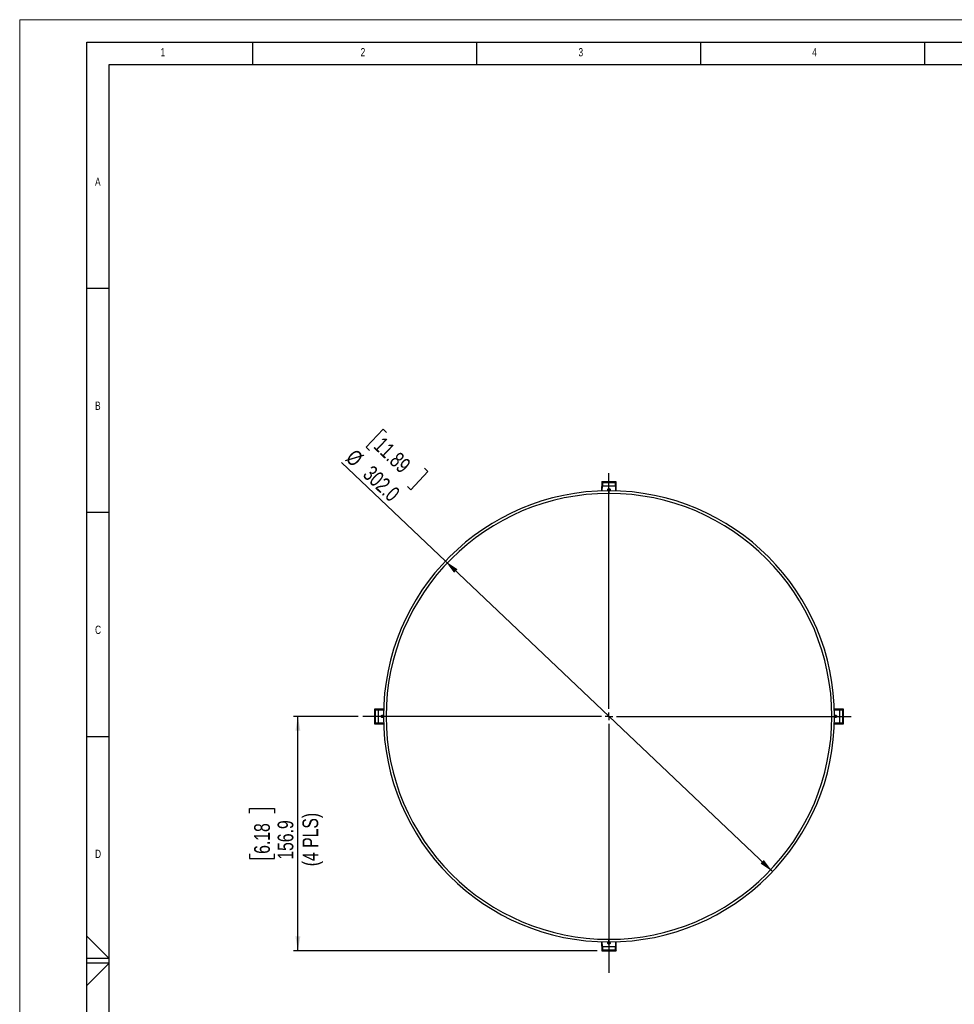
# Model space of a CAD drawing. Header units: millimetres. Extents: x 0 to 594, y 0 to 420.
# Tile 5 of 38: x 0 to 209, y 200 to 420. Entities that reach past the tile are written whole.
import ezdxf

# ---------------------------------------------------------------- set-up
doc = ezdxf.new("R2010")
doc.units = ezdxf.units.MM
doc.layers.add('FORMAT', color=7, linetype='Continuous')
doc.layers.add('SLD-0', color=7, linetype='Continuous')
doc.styles.add('SLDTEXTSTYLE0', font='TXT', dxfattribs={"width": 0.75})
doc.dimstyles.new('SLDDIMSTYLE0', dxfattribs={"dimtxt": 3.5, "dimasz": 3.2, "dimexe": 0, "dimexo": 0.0625, "dimgap": 0.875, "dimtad": 1, "dimdec": 1, "dimlfac": 3, "dimrnd": 1e-09, "dimzin": 4, "dimdsep": 46, "dimtxsty": 'SLDTEXTSTYLE0', "dimsah": 1, "dimcen": 0, "dimadec": 0, "dimazin": 1, "dimtfac": 1, "dimtdec": 1, "dimtmove": 0, "dimatfit": 3, "dimfxl": 1, "dimfrac": 2, "dimtolj": 1, "dimtzin": 12, "dimarcsym": 0})
doc.dimstyles.new('SLDDIMSTYLE1', dxfattribs={"dimtxt": 3.5, "dimasz": 3.2, "dimexe": 0, "dimexo": 0.0625, "dimgap": 0.875, "dimtad": 1, "dimdec": 1, "dimlfac": 3, "dimrnd": 1e-09, "dimzin": 12, "dimdsep": 46, "dimtxsty": 'SLDTEXTSTYLE0', "dimsah": 1, "dimcen": 0.09, "dimadec": 0, "dimazin": 3, "dimtfac": 1, "dimtdec": 1, "dimtofl": 0, "dimtmove": 0, "dimatfit": 3, "dimfxl": 1, "dimfrac": 2, "dimtolj": 1, "dimtzin": 12, "dimarcsym": 0})

# ---------------------------------------------------------------- blocks, each defined once
blk = doc.blocks.new('_D')
at = {"layer": 'SLD-0', "color": 7, "transparency": 16777216}
for p, q in [((81.13, 328.63), (77.3, 324.6)), ((81.9, 327.9), (81.13, 328.63)), ((77.3, 324.6), (78.08, 323.87)), ((95.01, 299.19), (71.86, 321.16)), ((91.12, 319.15), (87.29, 315.12)), ((90.34, 319.89), (91.12, 319.15)), ((87.29, 315.12), (86.52, 315.86)), ((95.01, 299.19), (168.03, 229.89))]:
    blk.add_line(p, q, dxfattribs=at)
for points in [[(95.01, 299.19), (96.95, 296.58), (97.71, 297.38)], [(168.03, 229.89), (166.09, 232.49), (165.33, 231.69)]]:
    blk.add_solid(points, dxfattribs=at)
at = {"layer": 'SLD-0', "color": 7, "transparency": 16777216, "char_height": 3.5, "attachment_point": 1, "rotation": 316.4965, "style": 'SLDTEXTSTYLE0'}
for s, insert in [('11.89', (81.18, 327.14)), ('%%c', (74.95, 324.41)), ('302.0', (78.78, 320.78))]:
    blk.add_mtext(s, dxfattribs=dict(at, insert=insert))
blk = doc.blocks.new('_D_1')
at = {"layer": 'SLD-0', "color": 7, "transparency": 16777216}
for p, q in [((75.56, 264.54), (61.09, 264.54)), ((62.09, 212.23), (62.09, 264.54)), ((51.29, 242.91), (51.29, 243.97)), ((51.29, 243.97), (56.84, 243.97)), ((56.84, 243.97), (56.84, 242.91)), ((51.29, 233.86), (51.29, 232.79)), ((56.84, 232.79), (56.84, 233.86)), ((51.29, 232.79), (56.84, 232.79)), ((128.89, 212.23), (61.09, 212.23))]:
    blk.add_line(p, q, dxfattribs=at)
for points in [[(62.09, 264.54), (61.54, 261.34), (62.64, 261.34)], [(62.09, 212.23), (62.64, 215.43), (61.54, 215.43)]]:
    blk.add_solid(points, dxfattribs=at)
at = {"layer": 'SLD-0', "color": 7, "transparency": 16777216, "char_height": 3.5, "attachment_point": 1, "rotation": 90, "style": 'SLDTEXTSTYLE0'}
for s, insert in [('156.9', (57.57, 232.56)), ('(4 PLS)', (63.12, 231.1)), ('6.18', (52.33, 233.86))]:
    blk.add_mtext(s, dxfattribs=dict(at, insert=insert))
blk = doc.blocks.new('SW_CENTERMARKSYMBOL_0')
at = {"layer": 'SLD-0', "color": 0}
for p, q in [((0, 1.67), (0, 54.3)), ((-1.67, 0), (-54.96, 0)), ((0, 0), (-0.83, 0)), ((0, 0), (0, 0.83)), ((0, 0), (0, -0.83)), ((0, 0), (0.83, 0)), ((1.67, 0), (54.09, 0)), ((0, -1.67), (0, -57.23))]:
    blk.add_line(p, q, dxfattribs=at)

msp = doc.modelspace()

# ---------------------------------------------------------------- linework, layer by layer
at = {"color": 7, "linetype": 'Continuous', "lineweight": 18}
for p, q in [((0, 0), (0, 420)), ((0, 420), (594, 420))]:
    msp.add_line(p, q, dxfattribs=at)
at = {"color": 7, "linetype": 'Continuous', "lineweight": 25}
for p, q in [((129.891, 316.847), (129.876, 314.843)), ((130.025, 316.714), (129.891, 316.847)), ((133.148, 316.847), (129.891, 316.847)), ((130.042, 316.697), (130.025, 316.714)), ((130.025, 316.001), (130.025, 316.714)), ((130.025, 316.714), (133.015, 316.714)), ((132.997, 316.697), (130.042, 316.697)), ((130.042, 316.697), (130.042, 316)), ((132.997, 316.697), (133.015, 316.714)), ((132.997, 316), (132.997, 316.697)), ((133.015, 316.714), (133.148, 316.847)), ((133.015, 316.714), (133.015, 316.001)), ((133.163, 314.843), (133.148, 316.847)), ((130.019, 314.848), (130.025, 316.001)), ((130.042, 316), (130.025, 316.001)), ((130.037, 314.848), (130.042, 316)), ((130.042, 316.001), (132.997, 316.001)), ((131.52, 314.87), (131.52, 314.281)), ((132.997, 316), (133.015, 316.001)), ((132.997, 316), (133.003, 314.848)), ((133.015, 316.001), (133.02, 314.848)), ((81.213, 266.18), (79.209, 266.165)), ((79.343, 266.032), (79.209, 266.165)), ((79.209, 266.165), (79.209, 262.908)), ((79.36, 266.014), (79.343, 266.032)), ((79.343, 266.032), (80.056, 266.032)), ((79.343, 263.042), (79.343, 266.032)), ((79.36, 266.014), (79.36, 263.059)), ((80.056, 266.014), (79.36, 266.014)), ((80.056, 266.032), (81.209, 266.037)), ((80.056, 266.014), (80.056, 266.032)), ((80.056, 266.014), (81.208, 266.02)), ((80.056, 263.059), (80.056, 266.014)), ((183.83, 266.165), (181.826, 266.18)), ((181.831, 266.037), (182.983, 266.032)), ((181.831, 266.02), (182.983, 266.014)), ((182.983, 266.014), (182.983, 266.032)), ((182.983, 266.032), (183.697, 266.032)), ((182.983, 266.014), (182.983, 263.059)), ((183.679, 266.014), (182.983, 266.014)), ((183.679, 266.014), (183.697, 266.032)), ((183.679, 263.059), (183.679, 266.014)), ((183.697, 266.032), (183.83, 266.165)), ((183.697, 266.032), (183.697, 263.042)), ((183.83, 262.908), (183.83, 266.165)), ((79.343, 263.042), (79.209, 262.908)), ((79.209, 262.908), (81.213, 262.894)), ((79.36, 263.059), (79.343, 263.042)), ((80.056, 263.042), (79.343, 263.042)), ((79.36, 263.059), (80.056, 263.059)), ((81.208, 263.054), (80.056, 263.059)), ((80.056, 263.059), (80.056, 263.042)), ((81.209, 263.036), (80.056, 263.042)), ((181.826, 262.894), (183.83, 262.908)), ((182.983, 263.059), (181.831, 263.054)), ((182.983, 263.042), (181.831, 263.036)), ((182.983, 263.059), (182.983, 263.042)), ((182.983, 263.059), (183.679, 263.059)), ((183.697, 263.042), (182.983, 263.042)), ((183.679, 263.059), (183.697, 263.042)), ((183.697, 263.042), (183.83, 262.908)), ((129.876, 214.23), (129.891, 212.226)), ((130.025, 213.073), (130.019, 214.226)), ((130.042, 213.074), (130.037, 214.225)), ((131.52, 214.203), (131.52, 214.793)), ((133.003, 214.225), (132.997, 213.074)), ((133.02, 214.226), (133.015, 213.073)), ((133.148, 212.226), (133.163, 214.23)), ((130.025, 212.36), (129.891, 212.226)), ((129.891, 212.226), (133.148, 212.226)), ((130.042, 213.074), (130.025, 213.073)), ((130.025, 212.36), (130.025, 213.073)), ((130.042, 212.377), (130.025, 212.36)), ((133.015, 212.36), (130.025, 212.36)), ((130.042, 213.074), (130.042, 212.377)), ((132.997, 213.073), (130.042, 213.073)), ((130.042, 212.377), (132.997, 212.377)), ((132.997, 212.377), (132.997, 213.074)), ((132.997, 213.074), (133.015, 213.073)), ((132.997, 212.377), (133.015, 212.36)), ((133.015, 213.073), (133.015, 212.36)), ((133.015, 212.36), (133.148, 212.226))]:
    msp.add_line(p, q, dxfattribs=at)
for radius, start, end in [(50.333, 90, 270), (49.744, 90, 270), (50.333, 270, 90), (49.744, 270, 90)]:
    msp.add_arc((131.52, 264.537), radius, start, end, dxfattribs=at)
for points in [[(131.52, 314.873), (131.505, 314.874), (131.472, 314.876), (131.42, 314.891), (131.365, 314.922), (131.315, 314.973), (131.279, 315.042), (131.265, 315.123), (131.279, 315.204), (131.315, 315.273), (131.365, 315.323), (131.42, 315.354), (131.472, 315.37), (131.505, 315.372), (131.52, 315.373)], [(131.52, 315.373), (131.535, 315.372), (131.568, 315.37), (131.62, 315.354), (131.674, 315.323), (131.724, 315.273), (131.761, 315.204), (131.774, 315.123), (131.761, 315.042), (131.724, 314.973), (131.674, 314.922), (131.62, 314.891), (131.568, 314.876), (131.535, 314.874), (131.52, 314.873)], [(80.684, 264.537), (80.684, 264.552), (80.686, 264.585), (80.702, 264.637), (80.733, 264.691), (80.784, 264.741), (80.853, 264.778), (80.934, 264.791), (81.014, 264.778), (81.084, 264.741), (81.134, 264.691), (81.165, 264.637), (81.181, 264.585), (81.183, 264.552), (81.184, 264.537)], [(81.184, 264.537), (81.183, 264.522), (81.181, 264.489), (81.165, 264.437), (81.134, 264.382), (81.084, 264.332), (81.014, 264.296), (80.934, 264.282), (80.853, 264.296), (80.784, 264.332), (80.733, 264.382), (80.702, 264.437), (80.686, 264.489), (80.684, 264.522), (80.684, 264.537)], [(181.856, 264.537), (181.857, 264.552), (181.858, 264.585), (181.874, 264.637), (181.905, 264.691), (181.956, 264.741), (182.025, 264.778), (182.106, 264.791), (182.187, 264.778), (182.256, 264.741), (182.306, 264.691), (182.337, 264.637), (182.353, 264.585), (182.355, 264.552), (182.356, 264.537)], [(182.356, 264.537), (182.355, 264.522), (182.353, 264.489), (182.337, 264.437), (182.306, 264.382), (182.256, 264.332), (182.187, 264.296), (182.106, 264.282), (182.025, 264.296), (181.956, 264.332), (181.905, 264.382), (181.874, 264.437), (181.858, 264.489), (181.857, 264.522), (181.856, 264.537)], [(131.52, 213.701), (131.505, 213.702), (131.472, 213.703), (131.42, 213.719), (131.365, 213.75), (131.315, 213.801), (131.279, 213.87), (131.265, 213.951), (131.279, 214.032), (131.315, 214.101), (131.365, 214.151), (131.42, 214.182), (131.472, 214.198), (131.505, 214.2), (131.52, 214.201)], [(131.52, 214.201), (131.535, 214.2), (131.568, 214.198), (131.62, 214.182), (131.674, 214.151), (131.724, 214.101), (131.761, 214.032), (131.774, 213.951), (131.761, 213.87), (131.724, 213.801), (131.674, 213.75), (131.62, 213.719), (131.568, 213.703), (131.535, 213.702), (131.52, 213.701)]]:
    msp.add_open_spline(points, degree=3, knots=[0, 0, 0, 0, 0.0568297, 0.1238748, 0.2023938, 0.2927174, 0.3932938, 0.5, 0.6067062, 0.7072826, 0.7976062, 0.8761252, 0.9431703, 1, 1, 1, 1], dxfattribs=at)
at = {"layer": 'FORMAT'}
for p, q in [((15, 415), (589, 415)), ((15, 5), (15, 415)), ((52, 410), (52, 415)), ((102, 410), (102, 415)), ((152, 410), (152, 415)), ((202, 410), (202, 415)), ((20, 10), (20, 410)), ((20, 410), (584, 410)), ((20, 360), (15, 360)), ((20, 310), (15, 310)), ((20, 260), (15, 260)), ((15, 215.515), (20, 210.5)), ((20, 210.5), (15, 210.5)), ((20, 209.5), (15, 209.5)), ((15, 204.485), (20, 209.5))]:
    msp.add_line(p, q, dxfattribs=at)

# ---------------------------------------------------------------- block references
at = {"layer": 'SLD-0', "color": 7}
msp.add_blockref('SW_CENTERMARKSYMBOL_0', (131.52, 264.537), dxfattribs=at)

# ---------------------------------------------------------------- texts
at = {"layer": 'FORMAT', "char_height": 1.852, "attachment_point": 1, "style": 'SLDTEXTSTYLE0'}
for s, insert in [('1', (31.435, 413.668)), ('2', (76.092, 413.668)), ('3', (124.713, 413.668)), ('4', (176.88, 413.668)), ('A', (16.822, 384.783)), ('B', (16.822, 334.783)), ('C', (16.822, 284.783)), ('D', (16.822, 234.783))]:
    msp.add_mtext(s, dxfattribs=dict(at, insert=insert))

# ---------------------------------------------------------------- dimensions: what is measured, and where the dimension line sits
at = {"layer": 'SLD-0', "color": 7}
dim = msp.add_diameter_dim_2p(p1=(95.011, 299.186), p2=(168.028, 229.887), dimstyle='SLDDIMSTYLE0', dxfattribs=at)
dim.commit()
dim.dimension.update_dxf_attribs({"geometry": '_D', "text_midpoint": (77.806, 315.515), "dimtype": 163})
dim = msp.add_linear_dim(base=(67.636, 264.537), p1=(129.891, 212.226), p2=(76.559, 264.537), angle=90, dimstyle='SLDDIMSTYLE1', dxfattribs=at)
dim.commit()
dim.dimension.update_dxf_attribs({"geometry": '_D_1', "text_midpoint": (67.636, 238.382), "dimtype": 160})

doc.saveas('drawing.dxf')
